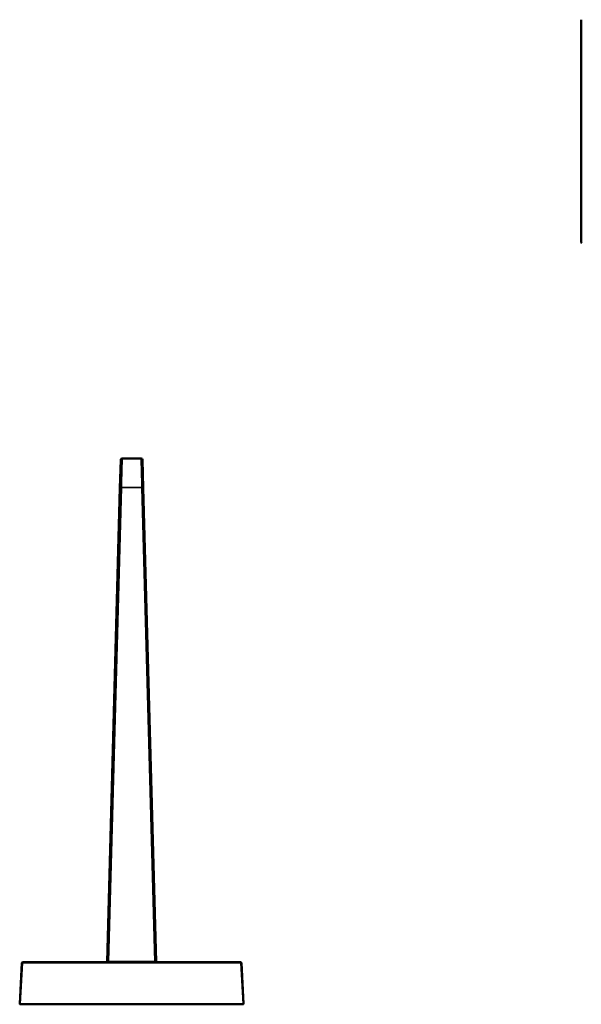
# Model space of a CAD drawing. Header units: millimetres. Extents: x 1621 to 7378, y 1603 to 5122.
# Tile 1 of 2: x 1621 to 3627, y 1603 to 5120. Entities that reach past the tile are written whole.
import ezdxf

# ---------------------------------------------------------------- set-up
doc = ezdxf.new("R2010")
doc.units = ezdxf.units.MM
doc.layers.add('Visibile (ISO)', color=7, linetype='Continuous', lineweight=50)
doc.layers.add('Visibile sottile (ISO)', color=7, linetype='Continuous', lineweight=35)

msp = doc.modelspace()

# ---------------------------------------------------------------- linework, layer by layer
at = {"layer": 'Visibile (ISO)'}
for p, q in [((3627, 4323.8), (3627, 5119.6)), ((2054.8, 3552.6), (1986.9, 3552.6)), ((1979.2, 3447.7), (1981.9, 3547.7)), ((2059.8, 3547.7), (2062.5, 3447.7)), ((1933.4, 1754.6), (1979.2, 3447.7)), ((2062.5, 3447.7), (2108.3, 1754.6)), ((1628.6, 1750.7), (1621, 1604.7)), ((2411.1, 1752.6), (1630.6, 1752.6)), ((1933.4, 1754.6), (1935.3, 1752.6)), ((2103.3, 1754.8), (1938.4, 1754.8)), ((2108.3, 1754.6), (2106.4, 1752.6)), ((2420.7, 1604.7), (2413.1, 1750.7)), ((1622.9, 1602.6), (2418.7, 1602.6))]:
    msp.add_line(p, q, dxfattribs=at)
for centre, radius, start, end in [((3629, 4323.8), 2, 180, 270), ((1986.9, 3547.6), 5, 90, 178.45), ((2054.8, 3547.6), 5, 1.55, 90), ((1630.6, 1750.6), 2, 90, 177), ((2411.1, 1750.6), 2, 3, 90), ((2418.7, 1604.6), 2, 270, 3)]:
    msp.add_arc(centre, radius, start, end, dxfattribs=at)
msp.add_ellipse((1622.9, 1604.6), major_axis=(0.06, 2), ratio=0.999999, start_param=1.547969, end_param=3.171125, dxfattribs=at)
for points, knots in [([(1933.4, 1754.6), (1933.4, 1754.6), (1933.4, 1754.6), (1933.5, 1754.6), (1933.5, 1754.6), (1933.5, 1754.6), (1933.5, 1754.6), (1933.6, 1754.6), (1933.6, 1754.6), (1933.8, 1754.7), (1933.8, 1754.7), (1933.8, 1754.7), (1933.8, 1754.7), (1933.9, 1754.7), (1934, 1754.7), (1934.2, 1754.7), (1934.2, 1754.7), (1934.2, 1754.7), (1934.2, 1754.7), (1934.4, 1754.7), (1934.6, 1754.7), (1934.8, 1754.7), (1934.8, 1754.7), (1934.8, 1754.7), (1934.9, 1754.7), (1935.1, 1754.7), (1935.3, 1754.7), (1935.5, 1754.7), (1935.6, 1754.7), (1935.6, 1754.7), (1935.6, 1754.7), (1935.9, 1754.8), (1936.1, 1754.8), (1936.4, 1754.8), (1936.4, 1754.8), (1936.5, 1754.8), (1936.5, 1754.8), (1936.8, 1754.8), (1937.1, 1754.8), (1937.4, 1754.8), (1937.4, 1754.8), (1937.4, 1754.8), (1937.4, 1754.8), (1937.7, 1754.8), (1938.1, 1754.8), (1938.4, 1754.8)], [0, 0, 0, 0, 0.124838, 0.124838, 0.124838, 0.130306, 0.130306, 0.130306, 0.249784, 0.249784, 0.249784, 0.259223, 0.259223, 0.259223, 0.374623, 0.374623, 0.374623, 0.386294, 0.386294, 0.386294, 0.499465, 0.499465, 0.499465, 0.511366, 0.511366, 0.511366, 0.624304, 0.624304, 0.624304, 0.634711, 0.634711, 0.634711, 0.749085, 0.749085, 0.749085, 0.75656, 0.75656, 0.75656, 0.874578, 0.874578, 0.874578, 0.878268, 0.878268, 0.878268, 1, 1, 1, 1]), ([(2103.3, 1754.8), (2103.6, 1754.8), (2104, 1754.8), (2104.3, 1754.8), (2104.3, 1754.8), (2104.3, 1754.8), (2104.3, 1754.8), (2104.6, 1754.8), (2104.9, 1754.8), (2105.2, 1754.8), (2105.2, 1754.8), (2105.2, 1754.8), (2105.3, 1754.8), (2105.5, 1754.8), (2105.8, 1754.8), (2106.1, 1754.7), (2106.1, 1754.7), (2106.1, 1754.7), (2106.1, 1754.7), (2106.4, 1754.7), (2106.6, 1754.7), (2106.8, 1754.7), (2106.8, 1754.7), (2106.9, 1754.7), (2106.9, 1754.7), (2107.1, 1754.7), (2107.3, 1754.7), (2107.4, 1754.7), (2107.5, 1754.7), (2107.5, 1754.7), (2107.5, 1754.7), (2107.7, 1754.7), (2107.8, 1754.7), (2107.9, 1754.7), (2107.9, 1754.7), (2107.9, 1754.7), (2107.9, 1754.7), (2108, 1754.6), (2108.1, 1754.6), (2108.2, 1754.6), (2108.2, 1754.6), (2108.2, 1754.6), (2108.2, 1754.6), (2108.3, 1754.6), (2108.3, 1754.6), (2108.3, 1754.6)], [0, 0, 0, 0, 0.12135, 0.12135, 0.12135, 0.125006, 0.125006, 0.125006, 0.242678, 0.242678, 0.242678, 0.250078, 0.250078, 0.250078, 0.364753, 0.364753, 0.364753, 0.375063, 0.375063, 0.375063, 0.488113, 0.488113, 0.488113, 0.499975, 0.499975, 0.499975, 0.613379, 0.613379, 0.613379, 0.624973, 0.624973, 0.624973, 0.740525, 0.740525, 0.740525, 0.749877, 0.749877, 0.749877, 0.869567, 0.869567, 0.869567, 0.874877, 0.874877, 0.874877, 1, 1, 1, 1])]:
    msp.add_open_spline(points, degree=3, knots=knots, dxfattribs=at)
at = {"layer": 'Visibile sottile (ISO)'}
for p, q in [((1938.4, 1754.8), (1984.2, 3448.2)), ((1984.2, 3448.2), (2057.5, 3448.2)), ((2057.5, 3448.2), (2103.3, 1754.8)), ((1630.6, 1750.7), (1622.9, 1604.7)), ((1630.6, 1750.7), (1630.6, 1752.6)), ((1630.6, 1750.7), (2411.1, 1750.7)), ((1938.4, 1752.6), (1938.4, 1754.8)), ((2103.3, 1754.8), (2103.3, 1752.6)), ((2411.1, 1750.7), (2411.1, 1752.6)), ((2411.1, 1750.7), (2418.7, 1604.7)), ((1622.9, 1602.6), (1622.9, 1604.7)), ((2418.7, 1604.7), (1622.9, 1604.7)), ((2418.7, 1602.6), (2418.7, 1604.7))]:
    msp.add_line(p, q, dxfattribs=at)
for centre, major_axis, ratio, start_param, end_param in [((1984.2, 3447.6), (-5, 0.14), 0.130479, 4.71592, 6.283185), ((2057.5, 3447.6), (5, 0.14), 0.130479, 0, 1.567266), ((1630.6, 1750.6), (-2, 0.1), 0.052264, 4.715128, 6.283185), ((2411.1, 1750.6), (2, 0.1), 0.052264, 0, 1.568057), ((1622.9, 1604.6), (-2, 0.1), 0.052265, 4.715128, 6.283185), ((2418.7, 1604.6), (2, 0.1), 0.052265, 0, 1.568057)]:
    msp.add_ellipse(centre, major_axis=major_axis, ratio=ratio, start_param=start_param, end_param=end_param, dxfattribs=at)
for points, knots in [([(1986.9, 3552.6), (1986.9, 3552.6), (1986.9, 3552.4), (1986.9, 3551.8), (1986.9, 3551.3), (1986.8, 3550), (1986.8, 3549.2), (1986.8, 3547.3), (1986.7, 3546.1), (1986.7, 3543.6), (1986.6, 3542.2), (1986.6, 3539.1), (1986.5, 3537.3), (1986.4, 3533.6), (1986.4, 3531.6), (1986.3, 3527.4), (1986.2, 3525.2), (1986.1, 3520.4), (1986, 3517.9), (1985.9, 3512.7), (1985.8, 3510), (1985.7, 3504.3), (1985.6, 3501.4), (1985.4, 3495.4), (1985.4, 3492.3), (1985.2, 3486), (1985.1, 3482.7), (1984.9, 3476.1), (1984.8, 3472.7), (1984.7, 3465.9), (1984.6, 3462.4), (1984.4, 3455.3), (1984.3, 3451.8), (1984.2, 3448.2)], [3.141593, 3.141593, 3.141593, 3.141593, 3.231521, 3.231521, 3.321449, 3.321449, 3.411477, 3.411477, 3.501504, 3.501504, 3.591563, 3.591563, 3.681623, 3.681623, 3.771546, 3.771546, 3.861469, 3.861469, 3.951566, 3.951566, 4.041664, 4.041664, 4.131525, 4.131525, 4.221386, 4.221386, 4.311413, 4.311413, 4.40144, 4.40144, 4.491464, 4.491464, 4.581489, 4.581489, 4.581489, 4.581489]), ([(2057.5, 3448.2), (2057.4, 3451.8), (2057.3, 3455.3), (2057.1, 3462.4), (2057, 3465.8), (2056.8, 3472.7), (2056.8, 3476.1), (2056.6, 3482.7), (2056.5, 3485.9), (2056.3, 3492.3), (2056.3, 3495.4), (2056.1, 3501.4), (2056, 3504.3), (2055.9, 3510), (2055.8, 3512.7), (2055.7, 3517.9), (2055.6, 3520.4), (2055.5, 3525.2), (2055.4, 3527.4), (2055.3, 3531.6), (2055.3, 3533.6), (2055.2, 3537.3), (2055.1, 3539.1), (2055, 3542.2), (2055, 3543.6), (2054.9, 3546.1), (2054.9, 3547.3), (2054.9, 3549.2), (2054.8, 3550), (2054.8, 3551.3), (2054.8, 3551.8), (2054.8, 3552.4), (2054.8, 3552.6), (2054.8, 3552.6)], [4.843289, 4.843289, 4.843289, 4.843289, 4.933251, 4.933251, 5.023213, 5.023213, 5.113166, 5.113166, 5.203119, 5.203119, 5.293175, 5.293175, 5.38323, 5.38323, 5.47327, 5.47327, 5.563309, 5.563309, 5.653223, 5.653223, 5.743137, 5.743137, 5.833161, 5.833161, 5.923185, 5.923185, 6.013223, 6.013223, 6.10326, 6.10326, 6.193223, 6.193223, 6.283185, 6.283185, 6.283185, 6.283185])]:
    msp.add_open_spline(points, degree=3, knots=knots, dxfattribs=at)

doc.saveas('drawing.dxf')
